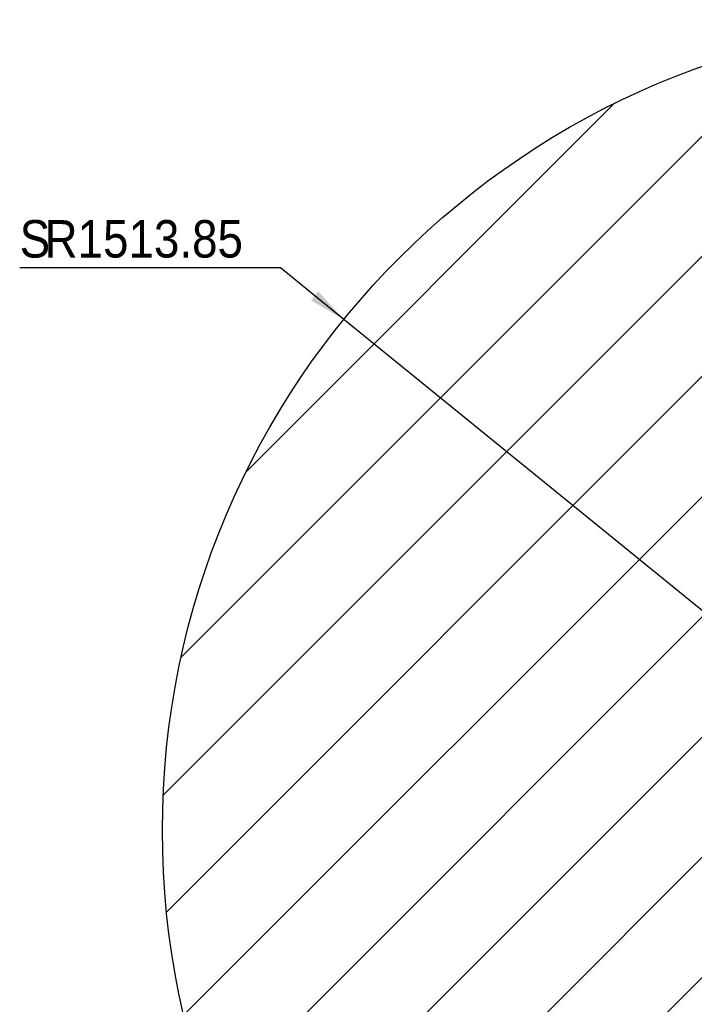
# Model space of a CAD drawing. Header units: millimetres. Extents: x 56 to 196, y 17 to 273.
# Tile 1 of 27: x 60 to 102, y 56 to 117. Entities that reach past the tile are written whole.
import ezdxf

# ---------------------------------------------------------------- set-up
doc = ezdxf.new("R2010")
doc.units = ezdxf.units.MM
doc.layers.add('细实线_GB', color=7, linetype='Continuous')
doc.layers.add('细线层', color=5, linetype='Continuous')
doc.styles.add('SLDTEXTSTYLE1', font='GOTHIC.TTF', dxfattribs={"width": 0.913})
doc.dimstyles.new('SLDDIMSTYLE2', dxfattribs={"dimtxt": 2.333333, "dimasz": 3.5, "dimexe": 0, "dimexo": 0.0625, "dimgap": 0.583333, "dimtad": 0, "dimtih": 1, "dimtoh": 1, "dimlfac": 30, "dimrnd": 1e-09, "dimzin": 12, "dimdsep": 46, "dimtxsty": 'SLDTEXTSTYLE1', "dimsah": 1, "dimcen": 0, "dimadec": 0, "dimazin": 3, "dimtfac": 1, "dimtofl": 0, "dimtmove": 0, "dimatfit": 3, "dimfxl": 0, "dimfrac": 2, "dimtolj": 1, "dimtzin": 12, "dimarcsym": 0})

# ---------------------------------------------------------------- blocks, each defined once
blk = doc.blocks.new('_D_4')
at = {"layer": '细实线_GB'}
for p, q in [((76.504, 102.03), (60.271, 102.03)), ((80.454, 98.822), (76.504, 102.03)), ((119.625, 67.01), (80.454, 98.822))]:
    blk.add_line(p, q, dxfattribs=at)
blk.add_solid([(80.454, 98.822), (78.869, 100.572), (78.416, 100.014)], dxfattribs=at)
at = {"layer": '细实线_GB', "attachment_point": 1, "style": 'SLDTEXTSTYLE1'}
for s, insert, char_height in [('S', (60.271, 105.011), 2.333), ('R1513.85', (61.82, 105.011), 2.3333)]:
    blk.add_mtext(s, dxfattribs=dict(at, insert=insert, char_height=char_height))

msp = doc.modelspace()

# ---------------------------------------------------------------- hatches: boundary and pattern name
at = {"layer": '细线层'}
h = msp.add_hatch(dxfattribs=at)
h.set_pattern_fill('ANSI31', color=256, scale=1.6667, style=0)
edge = h.paths.add_edge_path(flags=0)
edge.add_arc((119.62469, 67.00972), 50.46178, 0, 360)
edge = h.paths.add_edge_path(flags=0)
edge.add_arc((119.62469, 67.00972), 9.80859, 0, 360)

# ---------------------------------------------------------------- linework, layer by layer
at = {"layer": '细实线_GB'}
msp.add_circle((119.62469, 67.00972), 50.46178, dxfattribs=at)
msp.add_circle((119.62469, 67.00972), 50.46178, dxfattribs=at)

# ---------------------------------------------------------------- dimensions: what is measured, and where the dimension line sits
dim = msp.add_radius_dim(center=(119.62469, 67.00972), mpoint=(80.45377, 98.82214), text='S<>', dimstyle='SLDDIMSTYLE2', dxfattribs=at)
dim.commit()
dim.dimension.update_dxf_attribs({"geometry": '_D_4', "text_midpoint": (67.59363, 103.88235), "dimtype": 164})

doc.saveas('drawing.dxf')
